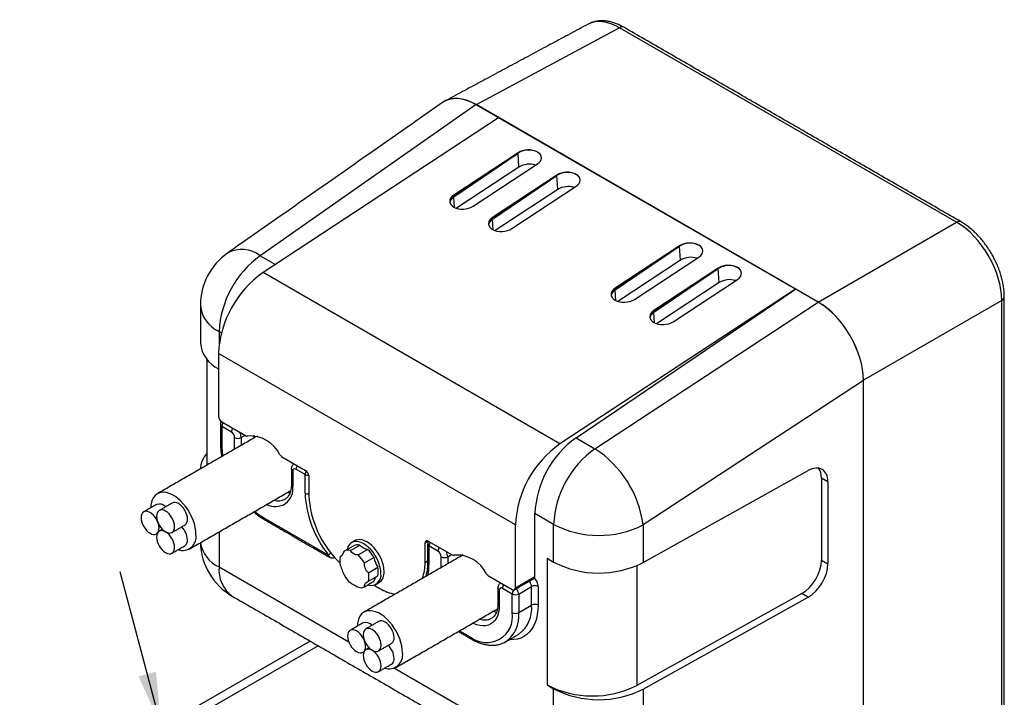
# Model space of a CAD drawing. Header units: millimetres. Extents: x 11 to 421, y 5 to 275.
# Tile 3 of 9: x 45 to 99, y 51 to 88. Entities that reach past the tile are written whole.
import ezdxf

# ---------------------------------------------------------------- set-up
doc = ezdxf.new("R2010")
doc.units = ezdxf.units.MM
doc.styles.add('SLDTEXTSTYLE0', font='TXT', dxfattribs={"width": 0.75})
doc.dimstyles.new('SLDDIMSTYLE0', dxfattribs={"dimtxt": 0, "dimasz": 3, "dimexe": 0, "dimexo": 0.0625, "dimgap": 0, "dimtad": 0, "dimtih": 1, "dimtoh": 1, "dimdec": 0, "dimrnd": 1e-09, "dimzin": 0, "dimdsep": 46, "dimtxsty": 'Standard', "dimsah": 1, "dimcen": 0.09, "dimadec": 0, "dimazin": 0, "dimtfac": 3, "dimtdec": 0, "dimtofl": 0, "dimtmove": 0, "dimatfit": 3, "dimfxl": 1, "dimtolj": 1, "dimtzin": 0, "dimarcsym": 0})

msp = doc.modelspace()

# ---------------------------------------------------------------- linework, layer by layer
at = {"color": 7, "linetype": 'Continuous', "lineweight": 30}
for p, q in [((77.9367, 87.3106), (70.0884, 83.0908)), ((96.4065, 76.6482), (77.9367, 87.3106)), ((70.0854, 83.0925), (58.2709, 74.815)), ((88.8305, 72.2712), (70.0854, 83.0925)), ((88.8275, 72.273), (70.0884, 83.0908)), ((71.3262, 82.3762), (58.4205, 73.8838)), ((87.5897, 72.9875), (71.3262, 82.3762)), ((72.3895, 80.4554), (68.8625, 78.1345)), ((72.3908, 80.4348), (68.8681, 78.0453)), ((68.8681, 78.0453), (72.3908, 80.4348)), ((72.3908, 80.4348), (72.3895, 80.4554)), ((72.4388, 79.6693), (72.3908, 80.4348)), ((69.9232, 77.5222), (73.4501, 79.8431)), ((72.4388, 79.6693), (69.0128, 77.4149)), ((74.5108, 79.2307), (70.9839, 76.9099)), ((74.5121, 79.2102), (70.9895, 76.8207)), ((70.9895, 76.8207), (74.5121, 79.2102)), ((74.5121, 79.2102), (74.5108, 79.2307)), ((74.5601, 78.4447), (74.5121, 79.2102)), ((74.5601, 78.4447), (71.1342, 76.1903)), ((72.0445, 76.2976), (75.5714, 78.6184)), ((68.8681, 78.0453), (68.8625, 78.1345)), ((68.905, 77.4583), (68.8681, 78.0453)), ((70.9895, 76.8207), (70.9839, 76.9099)), ((71.0263, 76.2337), (70.9895, 76.8207)), ((88.8275, 72.273), (96.4065, 76.6482)), ((81.2283, 75.3528), (77.7014, 73.032)), ((81.2296, 75.3322), (77.707, 72.9428)), ((77.707, 72.9428), (81.2296, 75.3322)), ((81.2296, 75.3322), (81.2283, 75.3528)), ((81.2776, 74.5667), (81.2296, 75.3322)), ((58.2709, 74.815), (59.1044, 74.3338)), ((81.2776, 74.5667), (77.8517, 72.3123)), ((78.762, 72.4197), (82.289, 74.7405)), ((74.684, 64.4951), (58.4205, 73.8838)), ((83.3496, 74.1282), (79.8227, 71.8074)), ((83.3509, 74.1076), (79.8283, 71.7182)), ((79.8283, 71.7182), (83.3509, 74.1076)), ((83.3509, 74.1076), (83.3496, 74.1282)), ((83.3989, 73.3421), (83.3509, 74.1076)), ((80.8834, 71.195), (84.4103, 73.5159)), ((87.5897, 72.9875), (74.684, 64.4951)), ((75.5653, 64.8312), (87.5897, 72.9875)), ((77.707, 72.9428), (77.7014, 73.032)), ((77.7438, 72.3558), (77.707, 72.9428)), ((83.3989, 73.3421), (79.973, 71.0877)), ((76.5962, 64.236), (88.8305, 72.2712)), ((98.881, 72.3622), (91.302, 67.987)), ((98.881, 33.0703), (98.881, 72.3622)), ((79.8283, 71.7182), (79.8227, 71.8074)), ((79.8651, 71.1312), (79.8283, 71.7182)), ((56.1417, 70.5888), (56.0117, 70.6638)), ((56.0117, 70.6638), (56.0117, 69.9281)), ((72.2455, 60.0677), (55.982, 69.4564)), ((55.982, 69.4564), (55.982, 66.0065)), ((91.302, 67.98), (79.2432, 60.0601)), ((91.302, 28.3842), (91.302, 67.987)), ((91.302, 37.4479), (91.302, 67.98)), ((56.1588, 65.7003), (57.4574, 64.9506)), ((56.1588, 65.4553), (56.1588, 64.4347)), ((56.6891, 65.1492), (56.1588, 65.4553)), ((56.8659, 64.2097), (56.8659, 64.843)), ((57.2194, 64.843), (57.4316, 64.9655)), ((57.2194, 64.843), (57.2194, 64.4139)), ((57.9265, 64.8221), (57.9265, 64.9684)), ((75.5653, 64.8312), (76.5962, 64.236)), ((59.4564, 63.7966), (60.755, 63.047)), ((60.7196, 62.8224), (60.2246, 63.1082)), ((60.0479, 63.0061), (60.0479, 62.1891)), ((60.7196, 61.8013), (60.7196, 62.8224)), ((60.9318, 62.7408), (60.9318, 61.6788)), ((79.2432, 57.9979), (88.2803, 63.0359)), ((89.0059, 62.6168), (89.0059, 58.1258)), ((89.3595, 62.4127), (89.0059, 62.6168)), ((89.3595, 62.4127), (89.3595, 57.9217)), ((58.4569, 60.4542), (62.0136, 58.401)), ((73.3061, 57.2301), (73.3061, 60.68)), ((74.3371, 60.0848), (73.3061, 60.68)), ((72.2455, 56.6178), (72.2455, 60.0677)), ((74.3371, 58.0226), (74.3371, 60.0848)), ((79.2432, 60.0601), (79.2432, 57.9979)), ((56.0117, 59.6753), (56.0117, 57.7543)), ((62.8589, 58.6201), (63.3769, 58.9191)), ((63.2098, 58.6515), (63.7278, 58.9505)), ((67.2957, 59.067), (67.4725, 59.169)), ((67.2957, 58.005), (67.2957, 59.067)), ((67.4725, 59.169), (68.7711, 58.4194)), ((67.5078, 58.9037), (67.5078, 57.8825)), ((68.0028, 58.6179), (67.5078, 58.9037)), ((62.3305, 58.2977), (62.3153, 58.2865)), ((62.6497, 58.3225), (62.6838, 58.3422)), ((63.6281, 58.4099), (64.1461, 58.709)), ((63.979, 57.9734), (64.497, 58.2725)), ((68.1796, 57.7193), (68.1796, 58.3117)), ((68.5331, 58.3117), (68.7453, 58.4342)), ((68.5331, 58.3117), (68.5331, 57.9234)), ((69.2403, 58.3316), (69.2403, 58.4372)), ((56.0117, 57.7543), (63.1142, 53.6541)), ((64.1882, 57.4343), (64.7062, 57.7333)), ((67.2957, 58.005), (67.4346, 58.0852)), ((73.9835, 58.2267), (73.9835, 51.2861)), ((73.9835, 58.2267), (74.3371, 58.0226)), ((78.8896, 57.8253), (78.8896, 51.2614)), ((89.0059, 58.1258), (89.3595, 57.9217)), ((64.1882, 56.9664), (64.7062, 57.2654)), ((70.7701, 57.2654), (72.0687, 56.5157)), ((72.2455, 56.6178), (73.3061, 57.2301)), ((63.979, 56.6688), (64.497, 56.9678)), ((64.5084, 56.7562), (64.8208, 56.5758)), ((72.4222, 56.2707), (73.1293, 56.679)), ((73.1293, 55.6583), (73.1293, 56.679)), ((73.4829, 56.679), (73.4829, 55.6583)), ((71.3616, 56.4748), (71.3616, 55.6578)), ((72.0687, 56.2707), (71.5384, 56.5769)), ((72.0687, 55.2501), (72.0687, 56.2707)), ((72.4222, 56.2707), (72.4222, 55.2501)), ((87.9267, 56.2994), (78.8896, 51.2614)), ((79.2432, 51.0573), (88.2803, 56.0953)), ((88.2803, 56.0953), (87.9267, 56.2994)), ((72.4222, 55.2501), (73.1293, 55.6583)), ((69.1873, 54.2597), (69.7706, 53.923)), ((72.4043, 54.0558), (72.4253, 54.0682)), ((61.0001, 53.6906), (50.6, 47.6868)), ((61.4377, 53.438), (51.8099, 47.8799)), ((71.6972, 53.6476), (71.6729, 53.634)), ((65.6202, 52.2074), (74.3371, 47.1753)), ((73.9835, 51.2861), (74.3371, 51.082)), ((74.3371, 47.1753), (74.3371, 51.082)), ((79.2432, 51.0573), (79.2432, 47.1506))]:
    msp.add_line(p, q, dxfattribs=at)
at = {"color": 7, "linetype": 'Continuous', "lineweight": 30, "flags": 128}
for points in [[(73.4501, 79.8431), (73.5431, 79.9169), (73.6122, 79.9996), (73.6547, 80.0881), (73.6689, 80.1789), (73.6543, 80.2686), (73.6115, 80.3537), (73.5421, 80.4309), (73.4488, 80.4973), (73.3352, 80.5504), (73.2056, 80.588), (73.065, 80.6088), (72.9189, 80.6119), (72.7728, 80.5972), (72.6323, 80.5653), (72.5029, 80.5174), (72.3895, 80.4554)], [(75.5714, 78.6184), (75.6645, 78.6922), (75.7335, 78.775), (75.776, 78.8634), (75.7902, 78.9543), (75.7756, 79.044), (75.7328, 79.1291), (75.6634, 79.2063), (75.5702, 79.2727), (75.4565, 79.3258), (75.3269, 79.3634), (75.1864, 79.3841), (75.0402, 79.3872), (74.8941, 79.3726), (74.7536, 79.3407), (74.6242, 79.2928), (74.5108, 79.2307)], [(68.8625, 78.1345), (68.7695, 78.0607), (68.7005, 77.978), (68.658, 77.8895), (68.6438, 77.7987), (68.6584, 77.709), (68.7012, 77.6239), (68.7705, 77.5467), (68.8638, 77.4802), (68.9775, 77.4272), (69.1071, 77.3896), (69.2476, 77.3688), (69.3938, 77.3657), (69.5399, 77.3804), (69.6804, 77.4123), (69.8098, 77.4602), (69.9232, 77.5222)], [(70.9839, 76.9099), (70.8908, 76.8361), (70.8218, 76.7534), (70.7793, 76.6649), (70.7651, 76.5741), (70.7797, 76.4844), (70.8225, 76.3993), (70.8919, 76.322), (70.9852, 76.2556), (71.0988, 76.2026), (71.2284, 76.165), (71.3689, 76.1442), (71.5151, 76.1411), (71.6612, 76.1558), (71.8017, 76.1877), (71.9311, 76.2356), (72.0445, 76.2976)], [(82.289, 74.7405), (82.382, 74.8143), (82.451, 74.897), (82.4935, 74.9855), (82.5077, 75.0763), (82.4931, 75.166), (82.4503, 75.2511), (82.381, 75.3284), (82.2877, 75.3948), (82.174, 75.4478), (82.0444, 75.4854), (81.9039, 75.5062), (81.7577, 75.5093), (81.6116, 75.4946), (81.4711, 75.4627), (81.3417, 75.4148), (81.2283, 75.3528)], [(84.4103, 73.5159), (84.5033, 73.5897), (84.5724, 73.6724), (84.6148, 73.7609), (84.629, 73.8517), (84.6145, 73.9414), (84.5717, 74.0265), (84.5023, 74.1038), (84.409, 74.1702), (84.2954, 74.2232), (84.1658, 74.2608), (84.0252, 74.2816), (83.879, 74.2847), (83.7329, 74.27), (83.5924, 74.2381), (83.463, 74.1902), (83.3496, 74.1282)], [(77.7014, 73.032), (77.6084, 72.9582), (77.5393, 72.8754), (77.4968, 72.787), (77.4826, 72.6961), (77.4972, 72.6064), (77.54, 72.5213), (77.6094, 72.4441), (77.7027, 72.3777), (77.8163, 72.3246), (77.9459, 72.287), (78.0865, 72.2663), (78.2326, 72.2632), (78.3787, 72.2778), (78.5192, 72.3097), (78.6486, 72.3576), (78.762, 72.4197)], [(79.8227, 71.8074), (79.7297, 71.7336), (79.6606, 71.6508), (79.6182, 71.5624), (79.6039, 71.4715), (79.6185, 71.3818), (79.6613, 71.2967), (79.7307, 71.2195), (79.824, 71.1531), (79.9376, 71.1), (80.0672, 71.0624), (80.2078, 71.0417), (80.3539, 71.0386), (80.5001, 71.0532), (80.6405, 71.0851), (80.77, 71.133), (80.8834, 71.195)], [(54.7446, 59.5358), (54.7348, 59.7205), (54.7057, 59.9136), (54.6577, 60.1119), (54.5915, 60.3125), (54.5082, 60.5121), (54.4092, 60.7075), (54.2959, 60.8958), (54.1702, 61.0738), (54.034, 61.2389), (53.8895, 61.3884), (53.739, 61.5199), (53.5848, 61.6314), (53.4294, 61.7211), (53.2753, 61.7876), (53.1247, 61.8299), (52.9803, 61.8472), (52.8441, 61.8394), (52.7184, 61.8065), (52.6051, 61.749), (52.506, 61.6679), (52.4228, 61.5645), (52.3566, 61.4403), (52.3086, 61.2974), (52.2794, 61.1379), (52.27, 60.996)], [(59.8918, 61.7957), (59.7464, 61.8192), (59.7315, 61.8227)], [(54.2836, 60.3703), (54.2741, 60.4867), (54.2461, 60.6095), (54.2006, 60.734), (54.1394, 60.8555), (54.0648, 60.9692), (53.9797, 61.0709), (53.8874, 61.1566), (53.7913, 61.2229), (53.6953, 61.2674), (53.603, 61.2884), (53.5179, 61.285), (53.4433, 61.2574)], [(52.7239, 59.8859), (52.7144, 60.0022), (52.6864, 60.125), (52.6409, 60.2496), (52.5797, 60.371), (52.5051, 60.4848), (52.42, 60.5865), (52.3277, 60.6721), (52.2316, 60.7385), (52.1356, 60.783), (52.0432, 60.804), (51.9581, 60.8006), (51.8835, 60.7729), (51.8223, 60.7221), (51.7768, 60.6501), (51.7488, 60.5596), (51.7394, 60.4542), (51.7488, 60.3379), (51.7768, 60.215), (51.8223, 60.0905), (51.8835, 59.969), (51.9581, 59.8553), (52.0432, 59.7536), (52.1356, 59.668), (52.2316, 59.6016), (52.3277, 59.5571), (52.42, 59.5361), (52.5051, 59.5395), (52.5797, 59.5672), (52.6409, 59.618), (52.6864, 59.69), (52.7144, 59.7804), (52.7239, 59.8859)], [(53.5765, 59.9621), (53.567, 60.0785), (53.539, 60.2013), (53.4935, 60.3258), (53.4323, 60.4473), (53.3577, 60.561), (53.2726, 60.6627), (53.1803, 60.7483), (53.0842, 60.8147), (52.9882, 60.8592), (52.8958, 60.8802), (52.8107, 60.8768), (52.7361, 60.8492), (52.6749, 60.7984), (52.6294, 60.7263), (52.6014, 60.6359), (52.592, 60.5304), (52.6014, 60.4141), (52.6294, 60.2913), (52.6749, 60.1667), (52.7361, 60.0453), (52.8107, 59.9315), (52.8958, 59.8299), (52.9882, 59.7442), (53.0842, 59.6778), (53.1803, 59.6333), (53.2726, 59.6124), (53.3577, 59.6158), (53.4323, 59.6434), (53.4935, 59.6942), (53.539, 59.7662), (53.567, 59.8567), (53.5765, 59.9621)], [(53.5765, 58.8252), (53.567, 58.9416), (53.539, 59.0644), (53.4935, 59.1889), (53.4323, 59.3104), (53.3577, 59.4242), (53.2726, 59.5258), (53.1803, 59.6115), (53.0842, 59.6778), (52.9882, 59.7224), (52.8958, 59.7433), (52.8107, 59.7399), (52.7361, 59.7123), (52.6749, 59.6615), (52.6294, 59.5895), (52.6014, 59.499), (52.592, 59.3936), (52.6014, 59.2772), (52.6294, 59.1544), (52.6749, 59.0299), (52.7361, 58.9084), (52.8107, 58.7946), (52.8958, 58.693), (52.9882, 58.6073), (53.0842, 58.541), (53.1803, 58.4964), (53.2726, 58.4755), (53.3577, 58.4789), (53.4323, 58.5065), (53.4935, 58.5573), (53.539, 58.6293), (53.567, 58.7198), (53.5765, 58.8252)], [(64.8739, 57.4026), (64.8643, 57.5621), (64.8359, 57.7293), (64.7892, 57.9009), (64.7251, 58.0734), (64.645, 58.2432), (64.5505, 58.4069), (64.4435, 58.5612), (64.3262, 58.7029), (64.2009, 58.8292), (64.0703, 58.9374), (63.937, 59.0254), (63.8036, 59.0913), (63.673, 59.1339), (63.5477, 59.1523), (63.4304, 59.146), (63.3234, 59.1153), (63.2289, 59.0607), (63.1488, 58.9834), (63.0847, 58.8849), (63.038, 58.7672), (63.025, 58.718)], [(65.0506, 57.5046), (65.0411, 57.6641), (65.0127, 57.8314), (64.966, 58.003), (64.9019, 58.1754), (64.8218, 58.3453), (64.7273, 58.509), (64.6203, 58.6633), (64.5029, 58.805), (64.3777, 58.9312), (64.2471, 59.0394), (64.1137, 59.1274), (63.9804, 59.1934), (63.8498, 59.236), (63.7245, 59.2543), (63.6072, 59.2481), (63.5002, 59.2174), (63.4513, 59.193)], [(71.3616, 55.6578), (71.3516, 55.4579), (71.3217, 55.272), (71.2723, 55.1026), (71.204, 54.9516), (71.1177, 54.8211), (71.0145, 54.7127), (70.8956, 54.6277), (70.7626, 54.5672), (70.617, 54.532), (70.4609, 54.5225), (70.2961, 54.5388), (70.1246, 54.5807), (69.9487, 54.6478), (69.8993, 54.6708)], [(73.4829, 55.6583), (73.4728, 55.3972), (73.4426, 55.1498), (73.3925, 54.9179), (73.323, 54.7033), (73.2345, 54.5076), (73.1276, 54.3323), (73.0033, 54.1788), (72.8625, 54.0482), (72.7062, 53.9414), (72.5357, 53.8594), (72.3522, 53.8028), (72.1571, 53.7719), (71.9519, 53.767), (71.9079, 53.7692)], [(66.0583, 53.0453), (66.0485, 53.23), (66.0194, 53.4231), (65.9714, 53.6215), (65.9052, 53.8221), (65.8219, 54.0217), (65.7229, 54.2171), (65.6096, 54.4053), (65.4839, 54.5834), (65.3477, 54.7485), (65.2032, 54.8979), (65.0527, 55.0294), (64.8985, 55.1409), (64.7431, 55.2307), (64.589, 55.2972), (64.4384, 55.3394), (64.294, 55.3568), (64.1578, 55.3489), (64.0321, 55.316), (63.9188, 55.2586), (63.8197, 55.1775), (63.7365, 55.0741), (63.6703, 54.9499), (63.6223, 54.8069), (63.5932, 54.6475), (63.5837, 54.5056)], [(71.2055, 55.2644), (71.0601, 55.2879), (70.9969, 55.3044)], [(65.5973, 53.8799), (65.5878, 53.9962), (65.5598, 54.119), (65.5143, 54.2436), (65.4531, 54.365), (65.3785, 54.4788), (65.2934, 54.5805), (65.2011, 54.6661), (65.105, 54.7325), (65.009, 54.777), (64.9167, 54.798), (64.8316, 54.7946), (64.757, 54.7669)], [(64.0376, 53.3954), (64.0281, 53.5118), (64.0001, 53.6346), (63.9546, 53.7591), (63.8934, 53.8806), (63.8188, 53.9944), (63.7337, 54.096), (63.6414, 54.1817), (63.5453, 54.248), (63.4493, 54.2926), (63.3569, 54.3135), (63.2718, 54.3101), (63.1972, 54.2825), (63.136, 54.2317), (63.0905, 54.1597), (63.0625, 54.0692), (63.0531, 53.9638), (63.0625, 53.8474), (63.0905, 53.7246), (63.136, 53.6001), (63.1972, 53.4786), (63.2718, 53.3648), (63.3569, 53.2632), (63.4493, 53.1775), (63.5453, 53.1112), (63.6414, 53.0666), (63.7337, 53.0457), (63.8188, 53.0491), (63.8934, 53.0767), (63.9546, 53.1275), (64.0001, 53.1995), (64.0281, 53.29), (64.0376, 53.3954)], [(64.8902, 53.4717), (64.8807, 53.588), (64.8527, 53.7108), (64.8072, 53.8354), (64.746, 53.9568), (64.6714, 54.0706), (64.5863, 54.1723), (64.494, 54.2579), (64.3979, 54.3243), (64.3019, 54.3688), (64.2096, 54.3898), (64.1245, 54.3864), (64.0499, 54.3587), (63.9886, 54.3079), (63.9432, 54.2359), (63.9151, 54.1454), (63.9057, 54.04), (63.9151, 53.9237), (63.9432, 53.8008), (63.9886, 53.6763), (64.0499, 53.5548), (64.1245, 53.4411), (64.2096, 53.3394), (64.3019, 53.2538), (64.3979, 53.1874), (64.494, 53.1429), (64.5863, 53.1219), (64.6714, 53.1253), (64.746, 53.153), (64.8072, 53.2037), (64.8527, 53.2758), (64.8807, 53.3662), (64.8902, 53.4717)], [(64.8902, 52.3348), (64.8807, 52.4511), (64.8527, 52.574), (64.8072, 52.6985), (64.746, 52.82), (64.6714, 52.9337), (64.5863, 53.0354), (64.494, 53.121), (64.3979, 53.1874), (64.3019, 53.2319), (64.2096, 53.2529), (64.1245, 53.2495), (64.0499, 53.2218), (63.9886, 53.171), (63.9432, 53.099), (63.9151, 53.0086), (63.9057, 52.9031), (63.9151, 52.7868), (63.9432, 52.664), (63.9886, 52.5394), (64.0499, 52.418), (64.1245, 52.3042), (64.2096, 52.2025), (64.3019, 52.1169), (64.3979, 52.0505), (64.494, 52.006), (64.5863, 51.985), (64.6714, 51.9884), (64.746, 52.0161), (64.8072, 52.0669), (64.8527, 52.1389), (64.8807, 52.2294), (64.8902, 52.3348)]]:
    msp.add_lwpolyline(points, dxfattribs=at)
at = {"color": 7, "linetype": 'Continuous', "lineweight": 30}
for centre, radius, start, end in [((78.0773, 87.1068), 0.2476, 65.36022, 124.60414), ((73.0121, 78.7212), 1.1079, 72.28719, 121.16106), ((75.1334, 77.4966), 1.1079, 72.28719, 121.16106), ((96.547, 76.4446), 0.2474, 65.21291, 124.6166), ((57.2606, 73.4677), 1.684, 53.13481, 117.68133), ((58.4866, 72.0925), 3.5, 125.01595, 180), ((61.4436, 70.3981), 5.4383, 125.68924, 177.19888), ((81.8509, 73.6187), 1.1079, 72.28719, 121.16106), ((61.7121, 69.1857), 5.7364, 125.01506, 177.29509), ((83.9722, 72.3941), 1.1079, 72.28719, 121.16106), ((98.7749, 72.5858), 0.2475, 295.38537, 354.66841), ((56.7168, 72.2519), 1.7375, 185.26109, 246.05905), ((56.7283, 70.202), 1.7501, 185.62922, 244.76039), ((56.3658, 66.024), 0.3842, 182.60548, 237.39452), ((56.3356, 65.5574), 0.25, 141.62285, 180), ((56.2107, 65.5699), 0.1257, 185.6948, 245.62534), ((56.5316, 65.4405), 0.3731, 144.06523, 177.72068), ((57.0619, 65.1343), 0.3731, 144.06523, 177.72068), ((56.4821, 64.8255), 0.3842, 2.60548, 57.39452), ((57.0427, 65.1842), 0.3843, 242.60967, 297.39033), ((56.5203, 64.8217), 0.6994, 1.74816, 26.05066), ((57.5335, 65.0628), 0.1356, 235.84566, 284.93855), ((57.6957, 63.1005), 1.8358, 26.02863, 93.97674), ((78.738, 60.4142), 5.4383, 125.68924, 177.19888), ((56.2107, 64.5492), 0.1257, 185.711, 245.62393), ((59.7713, 64.4542), 3.6126, 180.30976, 189.90757), ((77.9755, 59.797), 5.7364, 125.01506, 177.29509), ((79.7689, 59.8191), 5.4383, 125.68924, 177.19888), ((73.3668, 59.2621), 5.9303, 7.73328, 57.00564), ((56.3711, 63.0482), 1.3861, 138.05014, 176.81488), ((59.6386, 64.0927), 0.3476, 212.4662, 238.38248), ((60.0942, 63.1166), 0.1198, 184.03525, 247.26308), ((60.1556, 63.0236), 0.1092, 50.79671, 189.21404), ((60.6025, 63.0916), 0.3782, 144.29615, 177.48976), ((61.0968, 62.806), 0.3776, 144.74363, 177.50234), ((60.894, 63.1573), 0.3776, 242.5011, 275.25489), ((60.5479, 62.7233), 0.3842, 2.60548, 57.39452), ((59.0957, 62.0269), 0.9659, 240.80913, 9.66548), ((60.0998, 62.3036), 0.1257, 185.6948, 245.62534), ((66.5257, 62.0644), 5.8121, 182.59497, 219.07298), ((60.8932, 62.1316), 0.3732, 242.28268, 275.93283), ((66.3935, 61.9525), 5.4686, 182.86842, 226.50773), ((52.732, 60.7524), 0.4514, 40.42784, 108.24969), ((59.2505, 62.208), 0.8251, 254.0992, 297.31373), ((60.2794, 63.5723), 3.6116, 230.0994, 239.69298), ((58.5794, 60.4407), 0.1232, 173.70115, 234.98667), ((53.1877, 59.1745), 1.0975, 3.07974, 44.98305), ((53.9425, 60.3327), 0.3432, 305.01333, 6.29885), ((76.8143, 64.8623), 5.3816, 242.59248, 296.83022), ((54.0129, 59.4045), 0.7433, 250.97416, 10.16862), ((53.9425, 59.1958), 0.3432, 305.01333, 6.29885), ((58.4866, 59.183), 3.5, 181.61523, 240.00269), ((56.7428, 59.3722), 1.7754, 189.28037, 245.68249), ((63.5905, 58.5081), 0.4632, 72.75806, 117.46098), ((64.3376, 59.5237), 0.8369, 223.22731, 256.77807), ((67.4035, 59.0844), 0.1092, 50.79671, 189.21404), ((67.6846, 59.0057), 0.25, 141.86527, 180), ((67.5597, 59.0182), 0.1257, 185.6948, 245.62534), ((67.8807, 58.8888), 0.3731, 144.06523, 177.72068), ((68.3757, 58.6031), 0.3731, 144.06523, 177.72068), ((62.1361, 58.3875), 0.1232, 173.70115, 234.98667), ((62.6453, 57.8836), 0.8166, 128.18461, 140.68098), ((62.1903, 58.5031), 0.25, 240.00269, 299.99731), ((63.6755, 58.0885), 1.0521, 167.15298, 192.84702), ((63.0725, 58.2091), 0.4632, 72.75806, 117.46098), ((62.4206, 57.08), 1.7964, 29.82648, 47.76266), ((62.9386, 57.379), 1.7964, 29.82648, 47.76266), ((65.9022, 58.5075), 1.4247, 189.49552, 212.91584), ((67.7958, 58.2943), 0.3842, 2.60548, 57.39452), ((68.3564, 58.6529), 0.3843, 242.60967, 297.39033), ((67.834, 58.2904), 0.6994, 1.74816, 26.05066), ((68.8472, 58.5316), 0.1356, 235.84566, 284.93855), ((69.0095, 56.5692), 1.8358, 26.02863, 93.97674), ((57.7689, 57.584), 1.7654, 174.4669, 234.22092), ((63.6804, 57.4994), 1.0521, 347.15298, 12.84702), ((64.8145, 57.9617), 2.4816, 340.30808, 0.99933), ((67.5597, 57.9971), 0.1257, 185.6948, 245.62534), ((64.4918, 57.8631), 3.0161, 349.25965, 0.36859), ((76.8143, 62.8012), 5.3825, 242.59769, 296.82501), ((64.4173, 58.2089), 1.7964, 209.82648, 227.76266), ((64.322, 57.3011), 0.5612, 252.08774, 10.42344), ((63.1624, 57.2003), 1.0521, 347.15298, 12.84702), ((64.8909, 56.9197), 0.3968, 129.12426, 173.03331), ((64.3937, 57.4364), 0.6604, 305.38471, 5.92747), ((70.9523, 57.5614), 0.3476, 212.4662, 238.38248), ((73.1836, 57.2166), 0.1232, 305.01333, 6.29885), ((63.7654, 57.0798), 0.4632, 252.75806, 297.46098), ((71.9162, 56.5603), 0.3782, 144.29615, 177.48976), ((72.7382, 56.6589), 0.3917, 2.93879, 50.55671), ((73.3061, 56.3378), 0.3843, 62.60967, 117.39033), ((72.7123, 56.6428), 0.7714, 2.68994, 41.51913), ((66.0986, 58.7027), 2.4812, 239.00364, 259.6879), ((71.4135, 56.5894), 0.1257, 185.70915, 245.62409), ((71.4693, 56.4923), 0.1092, 50.79671, 189.21404), ((72.1377, 56.6003), 0.1092, 230.79671, 9.21404), ((72.4516, 56.253), 0.3833, 141.48207, 177.34446), ((72.2455, 56.6119), 0.3843, 242.60967, 297.39033), ((72.0311, 56.2507), 0.3917, 2.93879, 50.55671), ((71.4135, 55.7723), 0.1257, 185.6948, 245.62534), ((71.3692, 55.4868), 1.7685, 306.6674, 5.56551), ((73.3061, 55.3171), 0.3843, 62.60967, 117.39033), ((70.6642, 55.0288), 1.4218, 231.05853, 8.95222), ((70.6975, 55.0652), 1.7346, 305.19284, 6.11934), ((72.2455, 55.5913), 0.3843, 242.60967, 297.39033), ((64.0458, 54.262), 0.4514, 40.42784, 108.24969), ((70.5602, 55.6908), 0.8394, 251.20541, 297.11564), ((64.5014, 52.684), 1.0975, 3.07974, 44.98305), ((65.2562, 53.8422), 0.3432, 305.01333, 6.29885), ((69.8895, 53.9078), 0.1199, 172.74255, 235.95981), ((65.3266, 52.9141), 0.7433, 250.97416, 10.16862), ((65.2562, 52.7053), 0.3432, 305.01333, 6.29885), ((76.4607, 56.0637), 5.3816, 242.59248, 296.83022), ((76.8143, 55.8606), 5.3825, 242.59769, 296.82501)]:
    msp.add_arc(centre, radius, start, end, dxfattribs=at)
for centre, major_axis, ratio, start_param, end_param in [((77.9312, 84.4484), (-1.7371, 3.0394), 0.5772485, 6.2641727, 6.2682273), ((77.9312, 84.4484), (-1.7371, 3.0394), 0.5772485, 5.500512, 6.2641727), ((70.0892, 80.232), (-1.7504, 3.0321), 0.5772057, 5.4980207, 6.3539362), ((70.0892, 80.2216), (-1.7451, 3.045), 0.5764959, 5.5022781, 6.3355995), ((72.9211, 80.1286), (0.7477, 0.0594), 0.625404, 6.2728327, 8.5916028), ((72.9211, 80.1286), (0.7477, 0.0594), 0.625404, 6.2728327, 8.5916028), ((75.0424, 78.904), (0.7477, 0.0594), 0.625404, 6.2728327, 8.5916028), ((75.0424, 78.904), (0.7477, 0.0594), 0.625404, 6.2728327, 8.5916028), ((69.3985, 77.7392), (0.7477, 0.0594), 0.625404, 2.3084175, 3.0270195), ((69.3985, 77.7392), (0.7477, 0.0594), 0.625404, 2.3084175, 3.0270195), ((71.5198, 76.5146), (0.7477, 0.0594), 0.625404, 2.3084175, 3.0270195), ((71.5198, 76.5146), (0.7477, 0.0594), 0.625404, 2.3084175, 3.0270195), ((96.3997, 73.7868), (-1.7499, 3.0312), 0.5803856, 3.9272246, 5.4977164), ((81.7599, 75.0261), (0.7477, 0.0594), 0.625404, 6.2728327, 8.5916028), ((81.7599, 75.0261), (0.7477, 0.0594), 0.625404, 6.2728327, 8.5916028), ((83.8812, 73.8015), (0.7477, 0.0594), 0.625404, 6.2728327, 8.5916028), ((83.8812, 73.8015), (0.7477, 0.0594), 0.625404, 6.2728327, 8.5916028), ((78.2373, 72.6366), (0.7477, 0.0594), 0.625404, 2.3084175, 3.0270195), ((78.2373, 72.6366), (0.7477, 0.0594), 0.625404, 2.3084175, 3.0270195), ((88.8267, 69.4151), (-1.7499, 3.0312), 0.5775574, 3.9272244, 5.4977162), ((88.8267, 69.4046), (-1.7423, 3.0405), 0.5782523, 3.9315045, 5.5007798), ((80.3586, 71.412), (0.7477, 0.0594), 0.625404, 2.3084175, 3.0270195), ((80.3586, 71.412), (0.7477, 0.0594), 0.625404, 2.3084175, 3.0270195), ((88.2803, 61.8111), (0.7699, 1.2875), 0.5873687, 5.5067425, 7.0775389), ((87.9267, 62.0152), (0.7699, 1.2875), 0.5873687, 5.5067425, 6.0584227), ((87.9267, 57.5242), (0.7699, 1.2875), 0.5873687, 3.9359462, 5.5067425), ((88.2803, 57.3201), (0.7699, 1.2875), 0.5873687, 3.9359462, 5.5067425)]:
    msp.add_ellipse(centre, major_axis=major_axis, ratio=ratio, start_param=start_param, end_param=end_param, dxfattribs=at)
for points in [[(76.2204, 87.5025), (68.3696, 83.2813)], [(96.6503, 76.6694), (78.1805, 87.3318)], [(68.2545, 83.2097), (56.4783, 74.959)], [(99.0213, 33.2709), (99.0213, 72.5627)], [(54.9866, 72.0925), (54.9866, 70.0303)], [(55.3402, 69.1453), (55.3402, 63.329)], [(56.0856, 65.5574), (56.0856, 64.5367)], [(58.1144, 64.9305), (52.6322, 61.7657)], [(59.9746, 63.1081), (59.9746, 62.2911)], [(54.3821, 58.7345), (59.9348, 61.94)], [(52.5907, 61.1811), (51.8836, 60.7729)], [(53.4433, 61.2574), (52.7362, 60.8492)], [(53.4323, 59.6434), (54.1394, 60.0516)], [(58.5087, 60.3398), (62.0654, 58.2865)], [(52.5797, 59.5671), (52.6336, 59.5983)], [(52.9116, 59.8136), (52.7362, 59.7123)], [(53.4323, 58.5065), (54.1394, 58.9147)], [(63.4513, 59.193), (63.2745, 59.091)], [(67.4346, 59.0057), (67.4346, 57.9846)], [(62.3153, 58.2865), (62.3319, 58.2961)], [(69.3798, 58.4122), (63.9459, 55.2753)], [(64.5994, 56.7959), (64.7762, 56.898)], [(72.1937, 56.5033), (73.2433, 57.1093)], [(56.7367, 56.1518), (75.0621, 45.5728)], [(71.2884, 56.5769), (71.2884, 55.7599)], [(65.6958, 52.2441), (71.2581, 55.4551)], [(63.9044, 54.6907), (63.1973, 54.2825)], [(64.757, 54.7669), (64.0499, 54.3587)], [(69.1141, 54.2174), (69.8224, 53.8085)], [(71.6972, 53.6476), (72.4043, 54.0558)], [(64.746, 53.1529), (65.4531, 53.5611)], [(63.8934, 53.0767), (63.9473, 53.1078)], [(64.2253, 53.3231), (64.0499, 53.2219)], [(64.746, 52.0161), (65.4531, 52.4243)]]:
    msp.add_open_spline(points, degree=1, dxfattribs=at)
for points, knots in [([(78.1805, 87.3318), (78.1412, 87.3539), (78.0285, 87.4171), (77.8402, 87.5053), (77.6164, 87.5883), (77.3931, 87.6475), (77.1727, 87.6822), (76.9576, 87.6918), (76.75, 87.6769), (76.5525, 87.6371), (76.3782, 87.5812), (76.2755, 87.5285), (76.2307, 87.5056)], [0, 0, 0, 0, 0.0597874, 0.1714002, 0.2830372, 0.3940454, 0.5038197, 0.6117538, 0.7174161, 0.8206915, 0.9218141, 1, 1, 1, 1]), ([(99.0213, 72.5627), (99.0208, 72.6081), (99.0192, 72.7377), (99.002, 72.9568), (98.9644, 73.2201), (98.9088, 73.4867), (98.8362, 73.7548), (98.7472, 74.0226), (98.6427, 74.2884), (98.5233, 74.5506), (98.3899, 74.8077), (98.2434, 75.058), (98.0847, 75.2999), (97.9148, 75.5319), (97.7347, 75.7525), (97.5453, 75.9602), (97.3476, 76.1536), (97.1427, 76.3314), (96.9316, 76.4921), (96.7663, 76.6014), (96.6719, 76.6568), (96.6503, 76.6694)], [0, 0, 0, 0, 0.0303876, 0.0867989, 0.1431161, 0.1993277, 0.2554082, 0.3113594, 0.3671995, 0.4229558, 0.4786606, 0.534349, 0.5900558, 0.6458074, 0.7016412, 0.7575943, 0.813702, 0.8699951, 0.9264951, 0.9832055, 1, 1, 1, 1]), ([(56.0856, 64.5367), (56.086, 64.4932), (56.0874, 64.3679), (56.1045, 64.1543), (56.1299, 63.9523), (56.1547, 63.8337), (56.1612, 63.8029)], [0, 0, 0, 0, 0.1843628, 0.5316015, 0.8785154, 1, 1, 1, 1]), ([(59.9746, 63.1081), (59.9756, 63.1313), (59.9779, 63.1849), (59.9995, 63.265), (60.0417, 63.3414), (60.0826, 63.3929), (60.1126, 63.4111), (60.1183, 63.4145)], [0, 0, 0, 0, 0.1970196, 0.4554156, 0.7021017, 0.9436787, 1, 1, 1, 1]), ([(59.9746, 62.2911), (59.9742, 62.2621), (59.973, 62.1778), (59.9597, 62.0477), (59.9308, 61.9076), (59.8889, 61.7843), (59.8359, 61.6782), (59.7721, 61.59), (59.7042, 61.5216), (59.6528, 61.4911), (59.6294, 61.4772)], [0, 0, 0, 0, 0.0696773, 0.2026663, 0.3354688, 0.4684735, 0.6026171, 0.7395173, 0.8816394, 1, 1, 1, 1]), ([(57.9098, 60.771), (57.9112, 60.7697), (57.9791, 60.7073), (58.1184, 60.5991), (58.3168, 60.455), (58.448, 60.3762), (58.5087, 60.3398)], [0, 0, 0, 0, 0.0076221, 0.354102, 0.70122, 1, 1, 1, 1]), ([(62.8589, 58.6201), (62.8424, 58.5786), (62.8255, 58.5406), (62.7907, 58.4721), (62.7725, 58.4413), (62.7188, 58.3647), (62.6826, 58.3332), (62.6497, 58.3225)], [0, 0, 0, 0, 0.25, 0.25, 0.5, 0.5, 1, 1, 1, 1]), ([(63.6281, 58.4099), (63.5852, 58.41), (63.5438, 58.4151), (63.4636, 58.4357), (63.4246, 58.4516), (63.317, 58.5136), (63.2558, 58.5754), (63.2098, 58.6515)], [0, 0, 0, 0, 0.25, 0.25, 0.5, 0.5, 1, 1, 1, 1]), ([(62.6497, 57.8546), (62.6661, 57.8073), (62.6832, 57.7599), (62.7183, 57.6648), (62.7365, 57.6166), (62.7903, 57.478), (62.8259, 57.3907), (62.8589, 57.3154)], [0, 0, 0, 0, 0.25, 0.25, 0.5, 0.5, 1, 1, 1, 1]), ([(64.1882, 57.4343), (64.1519, 57.4701), (64.1198, 57.5088), (64.0642, 57.5921), (64.0406, 57.6372), (63.9868, 57.7758), (63.9722, 57.8752), (63.979, 57.9734)], [0, 0, 0, 0, 0.25, 0.25, 0.5, 0.5, 1, 1, 1, 1]), ([(67.4346, 57.9846), (67.4342, 57.9447), (67.4329, 57.8286), (67.419, 57.6449), (67.3865, 57.4411), (67.3562, 57.3023), (67.3331, 57.2369), (67.3304, 57.2291)], [0, 0, 0, 0, 0.1432365, 0.4164844, 0.6895529, 0.9626964, 1, 1, 1, 1]), ([(63.2098, 56.8789), (63.2328, 56.8674), (63.2592, 56.8536), (63.3188, 56.8212), (63.3526, 56.8022), (63.4601, 56.7401), (63.5423, 56.6904), (63.6281, 56.6374)], [0, 0, 0, 0, 0.25, 0.25, 0.5, 0.5, 1, 1, 1, 1]), ([(63.979, 56.6688), (63.9756, 56.6988), (63.9774, 56.7281), (63.9918, 56.7848), (64.0046, 56.8125), (64.0584, 56.8891), (64.1155, 56.9327), (64.1882, 56.9664)], [0, 0, 0, 0, 0.25, 0.25, 0.5, 0.5, 1, 1, 1, 1]), ([(71.2884, 56.5769), (71.2893, 56.6001), (71.2916, 56.6536), (71.3132, 56.7338), (71.3554, 56.8101), (71.3963, 56.8616), (71.4263, 56.8798), (71.432, 56.8832)], [0, 0, 0, 0, 0.1970196, 0.4554156, 0.7021017, 0.9436787, 1, 1, 1, 1]), ([(71.2884, 55.7599), (71.2879, 55.7309), (71.2867, 55.6465), (71.2734, 55.5164), (71.2445, 55.3763), (71.2026, 55.253), (71.1496, 55.147), (71.0858, 55.0587), (71.0179, 54.9904), (70.9665, 54.9598), (70.9431, 54.9459)], [0, 0, 0, 0, 0.06967729, 0.2026663, 0.33546877, 0.46847345, 0.60261711, 0.73951729, 0.88163938, 1, 1, 1, 1]), ([(69.8224, 53.8085), (69.8599, 53.7874), (69.9683, 53.7266), (70.1485, 53.6415), (70.3617, 53.5612), (70.5731, 53.5036), (70.7809, 53.469), (70.9831, 53.458), (71.1779, 53.4705), (71.3631, 53.5069), (71.5279, 53.5599), (71.6252, 53.6109), (71.6686, 53.6336)], [0, 0, 0, 0, 0.0578536, 0.1671126, 0.2764377, 0.3855329, 0.4940937, 0.6017542, 0.7081658, 0.8131149, 0.9166269, 1, 1, 1, 1])]:
    msp.add_open_spline(points, degree=3, knots=knots, dxfattribs=at)

# ---------------------------------------------------------------- texts
at = {"color": 7, "linetype": 'Continuous', "lineweight": 0, "insert": (17.0163, 61.9934), "char_height": 3.5, "attachment_point": 1, "style": 'SLDTEXTSTYLE0'}
msp.add_mtext('CM2-X-56B10A', dxfattribs=at)

# ---------------------------------------------------------------- leaders
at = {"color": 7, "linetype": 'Continuous', "lineweight": 0}
msp.add_leader([(52.8465, 48.9837), (50.6, 57.4779)], dimstyle='SLDDIMSTYLE0', dxfattribs=at)

doc.saveas('drawing.dxf')
